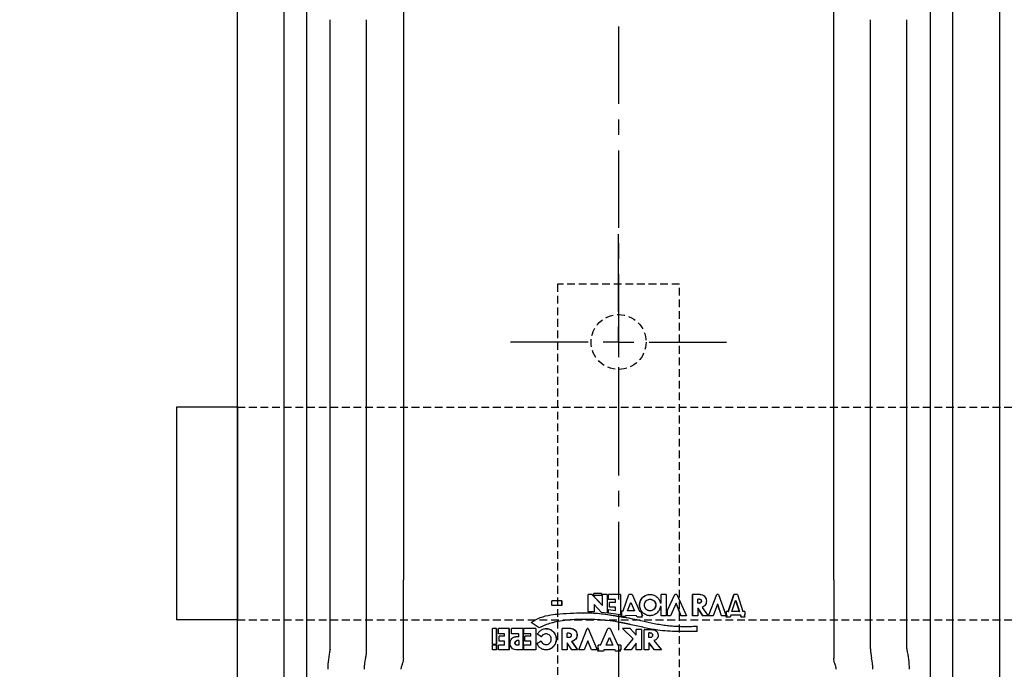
# Model space of a CAD drawing. Header units: millimetres. Extents: x 8 to 832, y 8 to 586.
# Tile 8 of 24: x 422 to 584, y 200 to 307. Entities that reach past the tile are written whole.
import ezdxf

# ---------------------------------------------------------------- set-up
doc = ezdxf.new("R2010")
doc.units = ezdxf.units.MM
doc.linetypes.add('CENTERX2', pattern=[20.32, 12.7, -2.54, 2.54, -2.54])
doc.linetypes.add('HIDDEN', pattern=[1.905, 1.27, -0.635])
for name, color, linetype in [('CENTERLINE', 4, 'CENTERX2'), ('DIMENSIONS', 2, 'Continuous'), ('HIDDEN', 3, 'HIDDEN')]:
    doc.layers.add(name, color=color, linetype=linetype)
doc.layers.add('OUTLINE', color=7, linetype='Continuous', lineweight=25)
doc.styles.add('SLDTEXTSTYLE0', font='TXT', dxfattribs={"width": 0.75})
doc.dimstyles.new('SLDDIMSTYLE0', dxfattribs={"dimtxt": 3.5, "dimasz": 2, "dimexe": 0, "dimexo": 0.0625, "dimgap": 0.875, "dimtad": 1, "dimrnd": 1e-09, "dimzin": 12, "dimdsep": 46, "dimtxsty": 'SLDTEXTSTYLE0', "dimsah": 1, "dimcen": 0.09, "dimadec": 0, "dimazin": 3, "dimtfac": 1, "dimtofl": 0, "dimtmove": 0, "dimatfit": 3, "dimfxl": 0, "dimfrac": 2, "dimtolj": 1, "dimtzin": 12, "dimarcsym": 0})

# ---------------------------------------------------------------- blocks, each defined once
blk = doc.blocks.new('_D_11')
at = {"layer": 'DIMENSIONS'}
for p, q in [((152.3, 323.11), (118.78, 323.11)), ((120.78, 237.41), (120.78, 323.11)), ((193.86, 237.41), (118.78, 237.41))]:
    blk.add_line(p, q, dxfattribs=at)
for points in [[(120.78, 323.11), (120.28, 321.11), (121.28, 321.11)], [(120.78, 237.41), (121.28, 239.41), (120.28, 239.41)]]:
    blk.add_solid(points, dxfattribs=at)
at = {"layer": 'DIMENSIONS', "char_height": 3.5, "attachment_point": 1, "rotation": 90, "style": 'SLDTEXTSTYLE0'}
for s, insert in [('85,7', (116.27, 282.57)), ('invert', (116.27, 268.9))]:
    blk.add_mtext(s, dxfattribs=dict(at, insert=insert))
blk = doc.blocks.new('_D_12')
at = {"layer": 'DIMENSIONS'}
for p, q in [((583.77, 164.3), (583.77, 92.08)), ((520.27, 119.52), (520.27, 92.08)), ((520.27, 94.08), (583.77, 94.08))]:
    blk.add_line(p, q, dxfattribs=at)
for points in [[(520.27, 94.08), (522.27, 93.58), (522.27, 94.58)], [(583.77, 94.08), (581.77, 94.58), (581.77, 93.58)]]:
    blk.add_solid(points, dxfattribs=at)
at = {"layer": 'DIMENSIONS', "insert": (547.5, 98.59), "char_height": 3.5, "attachment_point": 1, "style": 'SLDTEXTSTYLE0'}
blk.add_mtext('63,5', dxfattribs=at)
blk = doc.blocks.new('SW_CENTERMARKSYMBOL_4')
at = {"layer": 'CENTERLINE', "color": 0}
for p, q in [((0, 5), (0, 18.4)), ((0, 0), (0, 2.5)), ((-5, 0), (-18.4, 0)), ((0, 0), (-2.5, 0)), ((0, 0), (0, -2.5)), ((0, 0), (2.5, 0)), ((5, 0), (18.4, 0)), ((0, -5), (0, -18.4))]:
    blk.add_line(p, q, dxfattribs=at)

msp = doc.modelspace()

# ---------------------------------------------------------------- linework, layer by layer
at = {"layer": 'CENTERLINE'}
msp.add_line((520.272, 468.427), (520.272, 113.667), dxfattribs=at)
at = {"layer": 'HIDDEN'}
for p, q in [((510.272, 263.612), (510.272, 183.612)), ((530.272, 263.612), (510.272, 263.612)), ((530.272, 183.612), (530.272, 263.612)), ((457.772, 243.412), (709.247, 243.412)), ((457.772, 208.512), (709.247, 208.512))]:
    msp.add_line(p, q, dxfattribs=at)
msp.add_circle((520.272, 254.112), 4.5, dxfattribs=at)
msp.add_circle((520.272, 254.112), 4.5, dxfattribs=at)
at = {"layer": 'OUTLINE'}
for p, q in [((457.772, 151.956), (457.772, 408.812)), ((465.452, 151.956), (465.452, 408.812)), ((469.152, 151.956), (469.152, 408.812)), ((571.393, 161.956), (571.393, 408.812)), ((575.092, 161.956), (575.092, 408.812)), ((582.772, 161.956), (582.772, 408.812)), ((472.997, 203.77), (472.997, 307.003)), ((478.971, 203.77), (478.971, 307.003)), ((484.997, 308.223), (484.997, 215.106)), ((555.547, 215.106), (555.547, 308.223)), ((561.574, 203.77), (561.574, 307.003)), ((567.547, 203.77), (567.547, 307.003)), ((457.772, 243.412), (447.772, 243.412)), ((447.772, 243.412), (447.772, 208.512)), ((457.772, 243.412), (457.772, 208.512)), ((484.997, 202.228), (484.997, 212.906)), ((510.955, 211.661), (509.34, 211.661)), ((509.34, 210.872), (509.34, 211.661)), ((510.929, 211.661), (510.929, 210.872)), ((510.955, 211.661), (510.955, 210.872)), ((515.924, 212.706), (515.286, 212.706)), ((515.286, 209.847), (515.286, 212.706)), ((515.912, 212.706), (517.621, 210.871)), ((515.924, 212.706), (517.628, 210.871)), ((517.486, 212.87), (516.212, 212.87)), ((516.212, 212.493), (516.212, 212.87)), ((517.486, 212.493), (516.212, 212.493)), ((517.479, 212.87), (517.479, 212.493)), ((517.486, 212.87), (517.486, 212.493)), ((518.397, 212.706), (517.628, 212.706)), ((517.628, 210.871), (517.628, 212.706)), ((518.392, 212.706), (518.392, 209.638)), ((518.397, 212.706), (518.397, 209.638)), ((520.585, 212.706), (518.618, 212.706)), ((518.618, 211.856), (518.618, 212.706)), ((519.773, 211.856), (518.618, 211.856)), ((519.773, 211.35), (519.773, 211.856)), ((520.585, 212.706), (520.585, 209.328)), ((521.024, 210.024), (521.966, 212.706)), ((521.026, 210.024), (521.971, 212.706)), ((522.484, 212.706), (521.966, 212.706)), ((522.484, 212.706), (523.701, 209.966)), ((528.095, 212.706), (527.262, 212.706)), ((527.262, 211.277), (527.262, 212.706)), ((527.281, 211.277), (527.281, 212.706)), ((528.095, 212.706), (528.095, 209.206)), ((528.291, 210.108), (529.479, 212.706)), ((528.314, 210.108), (529.505, 212.706)), ((529.846, 212.706), (529.479, 212.706)), ((529.846, 212.706), (531.391, 209.206)), ((533.653, 212.706), (532.387, 212.706)), ((532.387, 209.206), (532.387, 212.706)), ((532.42, 209.206), (532.42, 212.706)), ((533.265, 211.274), (533.265, 211.937)), ((533.506, 211.937), (533.265, 211.937)), ((533.506, 211.937), (533.543, 211.937)), ((534.999, 209.206), (536.357, 212.706)), ((535.04, 209.206), (536.402, 212.706)), ((536.673, 212.706), (536.357, 212.706)), ((536.673, 212.706), (537.89, 209.206)), ((538.224, 209.92), (539.157, 212.706)), ((538.275, 209.92), (539.209, 212.706)), ((538.862, 209.92), (539.456, 211.71)), ((539.754, 212.706), (539.157, 212.706)), ((539.456, 211.71), (540.042, 209.92)), ((539.456, 211.71), (539.509, 211.71)), ((539.509, 211.71), (540.097, 209.92)), ((539.754, 212.706), (540.657, 209.92)), ((555.547, 212.906), (555.547, 202.228)), ((510.955, 210.872), (509.34, 210.872)), ((516.279, 209.847), (515.286, 209.847)), ((516.268, 211.045), (516.268, 209.847)), ((516.279, 211.045), (516.268, 211.045)), ((516.279, 211.045), (516.279, 209.847)), ((517.486, 209.745), (516.279, 211.045)), ((517.628, 210.871), (517.621, 210.871)), ((518.613, 210.196), (519.772, 210.073)), ((518.618, 210.196), (519.773, 210.073)), ((518.618, 209.621), (518.618, 210.196)), ((519.773, 211.35), (518.801, 211.35)), ((518.801, 210.619), (518.801, 211.35)), ((519.773, 210.619), (518.801, 210.619)), ((519.773, 210.073), (519.772, 210.073)), ((519.773, 210.073), (519.773, 210.619)), ((520.777, 210.03), (521.024, 210.024)), ((520.777, 209.322), (520.777, 210.03)), ((520.779, 209.322), (520.779, 210.03)), ((521.024, 210.024), (521.026, 210.024)), ((521.755, 210.011), (522.276, 211.384)), ((522.875, 209.993), (521.755, 210.011)), ((522.276, 211.384), (522.875, 209.993)), ((522.276, 211.384), (522.282, 211.384)), ((522.282, 211.384), (522.882, 209.993)), ((522.875, 209.993), (522.882, 209.993)), ((523.701, 209.966), (523.865, 209.958)), ((523.865, 209.958), (524.218, 209.206)), ((527.262, 211.277), (527.112, 211.277)), ((527.262, 210.69), (527.121, 210.69)), ((527.262, 211.277), (527.281, 211.277)), ((527.262, 209.206), (527.262, 210.69)), ((527.262, 210.69), (527.281, 210.69)), ((527.281, 209.206), (527.281, 210.69)), ((528.291, 209.206), (528.291, 210.108)), ((528.291, 210.108), (528.314, 210.108)), ((528.314, 209.206), (528.314, 210.108)), ((529.706, 211.277), (528.762, 209.206)), ((530.503, 209.206), (529.706, 211.277)), ((529.706, 211.277), (529.732, 211.277)), ((530.532, 209.206), (529.732, 211.277)), ((533.506, 211.274), (533.265, 211.274)), ((534.101, 209.206), (533.265, 210.416)), ((533.265, 210.416), (533.265, 209.206)), ((533.265, 210.416), (533.301, 210.416)), ((534.139, 209.206), (533.301, 210.416)), ((533.506, 211.274), (533.543, 211.274)), ((534.003, 210.56), (534.971, 209.206)), ((536.507, 211.078), (535.785, 209.206)), ((537.12, 209.206), (536.507, 211.078)), ((536.507, 211.078), (536.552, 211.078)), ((537.167, 209.206), (536.552, 211.078)), ((538.224, 209.92), (537.943, 209.92)), ((537.943, 209.289), (537.943, 209.92)), ((537.992, 209.289), (537.992, 209.92)), ((538.224, 209.92), (538.275, 209.92)), ((540.042, 209.92), (538.862, 209.92)), ((540.042, 209.92), (540.097, 209.92)), ((540.96, 209.92), (540.657, 209.92)), ((540.96, 209.92), (540.96, 209.289)), ((457.772, 208.512), (447.772, 208.512)), ((518.397, 209.638), (517.486, 209.745)), ((520.585, 209.328), (518.618, 209.621)), ((520.585, 209.328), (520.285, 209.373)), ((520.585, 209.328), (520.585, 209.328)), ((520.714, 209.142), (520.777, 209.322)), ((521.391, 209.052), (520.714, 209.142)), ((520.714, 209.142), (520.716, 209.142)), ((520.716, 209.142), (520.779, 209.322)), ((521.394, 209.052), (520.716, 209.142)), ((520.777, 209.322), (520.779, 209.322)), ((521.471, 209.261), (521.391, 209.052)), ((523.22, 209.19), (521.471, 209.261)), ((521.471, 209.261), (521.474, 209.261)), ((523.228, 209.19), (521.474, 209.261)), ((523.314, 208.971), (523.22, 209.19)), ((523.22, 209.19), (523.228, 209.19)), ((523.323, 208.971), (523.228, 209.19)), ((524.143, 208.971), (523.314, 208.971)), ((524.218, 209.206), (524.041, 209.2)), ((524.041, 209.2), (524.143, 208.971)), ((528.095, 209.206), (527.262, 209.206)), ((528.762, 209.206), (528.291, 209.206)), ((531.391, 209.206), (530.503, 209.206)), ((533.265, 209.206), (532.387, 209.206)), ((534.971, 209.206), (534.101, 209.206)), ((535.785, 209.206), (534.999, 209.206)), ((537.89, 209.206), (537.12, 209.206)), ((537.903, 208.971), (538.011, 209.289)), ((538.545, 208.971), (537.903, 208.971)), ((538.011, 209.289), (537.943, 209.289)), ((537.952, 208.971), (538.06, 209.289)), ((538.011, 209.289), (538.06, 209.289)), ((538.651, 209.289), (538.545, 208.971)), ((540.247, 209.289), (538.651, 209.289)), ((540.35, 208.971), (540.247, 209.289)), ((540.247, 209.289), (540.303, 209.289)), ((540.406, 208.971), (540.303, 209.289)), ((540.96, 208.971), (540.35, 208.971)), ((540.859, 209.289), (540.96, 208.971)), ((540.96, 209.289), (540.859, 209.289)), ((500.281, 207.106), (499.584, 207.106)), ((499.584, 204.464), (499.584, 207.106)), ((500.226, 207.106), (500.226, 204.464)), ((500.281, 207.106), (500.281, 204.464)), ((502.348, 207.106), (500.585, 207.106)), ((500.585, 206.236), (500.585, 207.106)), ((502.298, 207.106), (502.298, 203.606)), ((502.348, 207.106), (502.348, 203.606)), ((504.647, 207.106), (502.708, 207.106)), ((502.708, 206.236), (502.708, 207.106)), ((504.603, 207.106), (504.603, 203.606)), ((504.647, 207.106), (504.647, 203.606)), ((506.726, 207.106), (504.765, 207.106)), ((504.765, 206.236), (504.765, 207.106)), ((507.274, 207.21), (505.968, 208.096)), ((506.688, 207.106), (506.688, 203.606)), ((506.726, 207.106), (506.726, 203.606)), ((512.422, 207.106), (511.024, 207.106)), ((511.024, 203.606), (511.024, 207.106)), ((513.735, 203.606), (515.118, 207.106)), ((515.302, 207.106), (515.118, 207.106)), ((515.288, 207.106), (516.767, 203.606)), ((515.302, 207.106), (516.777, 203.606)), ((517.283, 204.348), (518.526, 207.106)), ((518.916, 207.106), (518.526, 207.106)), ((518.913, 207.106), (520.16, 204.348)), ((518.916, 207.106), (520.16, 204.348)), ((522.179, 207.106), (520.904, 207.106)), ((522.663, 205.409), (520.904, 207.106)), ((522.669, 205.409), (520.905, 207.106)), ((522.179, 207.106), (523.146, 206.007)), ((524.046, 206.947), (523.146, 206.947)), ((523.146, 206.007), (523.146, 206.947)), ((523.154, 206.007), (523.154, 206.947)), ((524.046, 206.947), (524.046, 203.606)), ((525.875, 206.9), (524.47, 206.9)), ((524.47, 203.606), (524.47, 206.9)), ((524.481, 203.606), (524.481, 206.9)), ((533.093, 207.492), (533.093, 206.608)), ((533.093, 207.492), (533.129, 207.492)), ((501.582, 206.236), (500.585, 206.236)), ((501.582, 205.82), (500.671, 205.82)), ((500.671, 205.017), (500.671, 205.82)), ((501.582, 205.017), (500.671, 205.017)), ((501.582, 205.82), (501.582, 206.236)), ((501.582, 204.348), (501.582, 205.017)), ((503.894, 206.236), (502.708, 206.236)), ((503.894, 205.759), (503.422, 205.759)), ((503.663, 205.11), (503.617, 205.11)), ((503.894, 205.11), (503.663, 205.11)), ((503.894, 205.759), (503.894, 206.236)), ((503.894, 205.11), (503.894, 204.348)), ((505.864, 206.236), (504.765, 206.236)), ((505.864, 205.82), (504.89, 205.82)), ((504.89, 205.017), (504.89, 205.82)), ((505.864, 205.017), (504.89, 205.017)), ((505.864, 205.82), (505.864, 206.236)), ((505.864, 204.348), (505.864, 205.017)), ((506.887, 204.656), (507.598, 205.079)), ((507.639, 205.716), (506.947, 206.16)), ((511.83, 205.651), (511.83, 206.349)), ((511.83, 206.349), (511.853, 206.349)), ((511.83, 205.651), (511.853, 205.651)), ((511.853, 205.651), (511.853, 206.349)), ((512.177, 206.349), (511.853, 206.349)), ((512.255, 205.651), (511.853, 205.651)), ((515.21, 205.097), (514.614, 203.606)), ((515.224, 205.097), (514.63, 203.606)), ((515.224, 205.097), (515.21, 205.097)), ((515.851, 203.606), (515.224, 205.097)), ((518.213, 204.348), (518.784, 205.609)), ((518.219, 204.348), (518.788, 205.609)), ((518.788, 205.609), (518.784, 205.609)), ((518.788, 205.609), (519.357, 204.348)), ((521.173, 203.606), (522.663, 205.409)), ((521.176, 203.606), (522.669, 205.409)), ((522.663, 205.409), (522.669, 205.409)), ((523.146, 206.007), (523.154, 206.007)), ((525.234, 205.609), (525.234, 206.405)), ((525.441, 206.405), (525.234, 206.405)), ((525.441, 205.609), (525.234, 205.609)), ((525.441, 206.405), (525.455, 206.405)), ((525.441, 205.609), (525.455, 205.609)), ((526.06, 205.11), (527.291, 203.606)), ((500.281, 204.464), (499.584, 204.464)), ((500.281, 204.348), (499.584, 204.348)), ((499.584, 203.606), (499.584, 204.348)), ((500.281, 203.606), (499.584, 203.606)), ((500.226, 204.348), (500.226, 203.606)), ((500.281, 204.348), (500.281, 203.606)), ((501.582, 204.348), (500.585, 204.348)), ((500.585, 203.606), (500.585, 204.348)), ((502.348, 203.606), (500.585, 203.606)), ((504.647, 203.606), (503.422, 203.606)), ((503.663, 204.348), (503.617, 204.348)), ((503.894, 204.348), (503.663, 204.348)), ((505.864, 204.348), (504.765, 204.348)), ((504.765, 203.606), (504.765, 204.348)), ((506.726, 203.606), (504.765, 203.606)), ((511.853, 203.606), (511.024, 203.606)), ((511.83, 204.771), (511.83, 203.606)), ((511.83, 204.771), (511.853, 204.771)), ((511.853, 204.771), (511.853, 203.606)), ((512.602, 203.606), (511.853, 204.771)), ((512.58, 204.971), (513.534, 203.606)), ((512.58, 204.971), (512.602, 204.971)), ((512.602, 204.971), (513.553, 203.606)), ((513.553, 203.606), (512.602, 203.606)), ((514.63, 203.606), (513.735, 203.606)), ((516.777, 203.606), (515.851, 203.606)), ((516.861, 203.412), (517.031, 203.79)), ((517.796, 203.412), (516.861, 203.412)), ((517.283, 204.348), (516.947, 204.348)), ((516.947, 203.79), (516.947, 204.348)), ((517.031, 203.79), (516.947, 203.79)), ((517.877, 203.606), (517.79, 203.412)), ((517.884, 203.606), (517.796, 203.412)), ((517.884, 203.606), (517.877, 203.606)), ((519.692, 203.606), (517.884, 203.606)), ((518.219, 204.348), (518.213, 204.348)), ((519.357, 204.348), (518.219, 204.348)), ((519.779, 203.412), (519.692, 203.606)), ((520.582, 203.412), (519.779, 203.412)), ((520.638, 204.348), (520.16, 204.348)), ((520.16, 204.348), (520.16, 204.348)), ((520.495, 203.606), (520.582, 203.412)), ((520.638, 203.606), (520.495, 203.606)), ((520.638, 204.348), (520.638, 203.606)), ((522.346, 203.606), (521.173, 203.606)), ((523.146, 204.687), (522.346, 203.606)), ((523.146, 203.606), (523.146, 204.687)), ((523.146, 204.687), (523.154, 204.687)), ((524.046, 203.606), (523.146, 203.606)), ((523.154, 203.606), (523.154, 204.687)), ((525.258, 203.606), (524.47, 203.606)), ((525.258, 204.771), (525.258, 203.606)), ((526.158, 203.606), (525.258, 204.771)), ((525.258, 204.771), (525.272, 204.771)), ((526.174, 203.606), (525.272, 204.771)), ((527.291, 203.606), (526.158, 203.606))]:
    msp.add_line(p, q, dxfattribs=at)
at = {"layer": 'OUTLINE', "flags": 128}
for points in [[(484.997, 212.906), (484.997, 213.506), (484.997, 214.107), (484.997, 215.106)], [(555.547, 215.106), (555.547, 214.505), (555.547, 213.904), (555.547, 212.906)]]:
    msp.add_lwpolyline(points, dxfattribs=at)
at = {"layer": 'OUTLINE'}
for centre, radius, start, end in [((486.447, 200.406), 13.85, 166.44013, 180), ((472.497, 203.77), 0.5, 346.44013, 0), ((472.497, 203.77), 6.473, 346.44013, 0), ((568.047, 203.77), 6.473, 180, 193.55987), ((568.047, 203.77), 0.5, 180, 193.55987), ((554.097, 200.406), 13.85, 0, 13.55987), ((486.447, 200.406), 7.877, 166.44013, 180), ((554.097, 200.406), 7.877, 0, 13.55987)]:
    msp.add_arc(centre, radius, start, end, dxfattribs=at)
for points, knots in [([(527.121, 210.69), (527.068, 210.479), (526.962, 210.058), (526.526, 209.561), (525.961, 209.246), (525.313, 209.169), (524.683, 209.337), (524.157, 209.727), (523.806, 210.283), (523.677, 210.927), (523.786, 211.575), (524.118, 212.141), (524.632, 212.548), (525.256, 212.737), (525.906, 212.681), (526.48, 212.386), (526.932, 211.904), (527.052, 211.486), (527.112, 211.277)], [0, 0, 0, 0, 0.0628745, 0.125183, 0.1877165, 0.2500102, 0.3125773, 0.3750565, 0.4374817, 0.5001006, 0.5624148, 0.6250832, 0.6873537, 0.7500107, 0.812272, 0.8747029, 0.9371039, 1, 1, 1, 1]), ([(525.445, 209.224), (525.407, 209.218), (525.158, 209.181), (524.694, 209.351), (524.167, 209.724), (523.816, 210.284), (523.687, 210.926), (523.795, 211.575), (524.128, 212.137), (524.642, 212.559), (525.064, 212.651), (525.275, 212.697)], [0, 0, 0, 0, 0.02211996, 0.14480001, 0.2672205, 0.38931019, 0.51107451, 0.63283385, 0.75491532, 0.87732585, 1, 1, 1, 1]), ([(525.435, 210.006), (525.495, 210.009), (525.617, 210.017), (525.849, 210.094), (526.107, 210.269), (526.306, 210.587), (526.378, 210.956), (526.306, 211.324), (526.107, 211.642), (525.849, 211.818), (525.617, 211.893), (525.435, 211.912), (525.253, 211.893), (525.02, 211.818), (524.761, 211.642), (524.56, 211.324), (524.488, 210.956), (524.56, 210.587), (524.761, 210.269), (525.02, 210.094), (525.253, 210.017), (525.375, 210.009), (525.435, 210.006)], [0, 0, 0, 0, 0.0310308, 0.062682, 0.1251552, 0.1875239, 0.25, 0.3124774, 0.3748462, 0.4373193, 0.4689705, 0.5000013, 0.5310313, 0.562683, 0.6251557, 0.6875238, 0.7500013, 0.8124775, 0.8748456, 0.9373183, 0.96897, 1, 1, 1, 1]), ([(525.449, 211.906), (525.449, 211.906), (525.509, 211.912), (525.632, 211.89), (525.864, 211.82), (526.123, 211.641), (526.323, 211.324), (526.395, 210.956), (526.323, 210.587), (526.123, 210.269), (525.864, 210.094), (525.632, 210.017), (525.51, 210.009), (525.449, 210.006)], [0, 0, 0, 0, 0.0000695, 0.0622103, 0.125583, 0.2505874, 0.3752477, 0.500036, 0.6248219, 0.7494821, 0.8744866, 0.9378593, 1, 1, 1, 1]), ([(533.506, 211.937), (533.546, 211.932), (533.627, 211.921), (533.729, 211.845), (533.797, 211.736), (533.821, 211.605), (533.797, 211.475), (533.729, 211.366), (533.627, 211.289), (533.546, 211.279), (533.506, 211.274)], [0, 0, 0, 0, 0.1253371, 0.2499649, 0.3750338, 0.4999581, 0.6248586, 0.749987, 0.8750103, 1, 1, 1, 1]), ([(533.543, 211.937), (533.583, 211.932), (533.664, 211.921), (533.767, 211.845), (533.835, 211.736), (533.859, 211.605), (533.835, 211.475), (533.767, 211.366), (533.664, 211.289), (533.583, 211.279), (533.543, 211.274)], [0, 0, 0, 0, 0.12549553, 0.25019444, 0.37519496, 0.49995787, 0.62469671, 0.74975749, 0.87485126, 1, 1, 1, 1]), ([(533.653, 212.706), (533.772, 212.692), (534.011, 212.666), (534.324, 212.463), (534.555, 212.164), (534.678, 211.795), (534.678, 211.403), (534.554, 211.037), (534.325, 210.729), (534.111, 210.617), (534.003, 210.56)], [0, 0, 0, 0, 0.12499903, 0.25000013, 0.37499957, 0.49999948, 0.62499946, 0.7500007, 0.87500044, 1, 1, 1, 1]), ([(505.968, 208.096), (506.154, 208.226), (506.472, 208.448), (506.968, 208.71), (507.817, 209.062), (509.052, 209.359), (510.875, 209.544), (512.781, 209.653), (515.055, 209.705), (517.041, 209.606), (518.492, 209.399), (519.217, 209.281), (519.687, 209.203), (520.096, 209.134), (520.544, 209.059), (521.018, 208.983), (522.279, 208.783), (523.985, 208.424), (525.827, 207.991), (527.172, 207.74), (528.18, 207.606), (529.12, 207.52), (530.018, 207.468), (530.951, 207.445), (531.983, 207.447), (532.697, 207.476), (533.093, 207.492)], [0, 0, 0, 0, 0.0256123, 0.0435273, 0.0631246, 0.1292641, 0.1851332, 0.2660967, 0.3375993, 0.4303684, 0.477747, 0.4933828, 0.5083657, 0.5282681, 0.5374397, 0.5565487, 0.5792496, 0.6729925, 0.7417345, 0.7817935, 0.8203046, 0.8519425, 0.8848241, 0.9191172, 0.9551563, 1, 1, 1, 1]), ([(514.65, 208.568), (514.263, 208.578), (513.322, 208.602), (511.852, 208.496), (510.416, 208.299), (509.197, 208.002), (508.184, 207.668), (507.552, 207.362), (507.238, 207.21)], [0, 0, 0, 0, 0.1483779, 0.361319, 0.5742194, 0.7176206, 0.859698, 1, 1, 1, 1]), ([(533.093, 206.608), (532.57, 206.613), (531.522, 206.623), (529.919, 206.611), (528.298, 206.652), (526.488, 206.83), (524.495, 207.227), (522.331, 207.735), (519.775, 208.264), (516.819, 208.597), (514.052, 208.626), (511.874, 208.502), (510.444, 208.299), (509.228, 208.002), (508.218, 207.668), (507.587, 207.362), (507.274, 207.21)], [0, 0, 0, 0, 0.06251801, 0.12503615, 0.18755088, 0.25005363, 0.3326967, 0.4173458, 0.50009142, 0.62502605, 0.74999123, 0.81249781, 0.87499565, 0.91705789, 0.95878945, 1, 1, 1, 1]), ([(514.527, 209.641), (514.983, 209.652), (516.6, 209.692), (518.504, 209.398), (519.931, 209.163), (520.194, 209.12)], [0, 0, 0, 0, 0.2424134, 0.8602401, 1, 1, 1, 1]), ([(506.947, 206.16), (507.059, 206.317), (507.278, 206.626), (507.723, 206.989), (508.274, 207.119), (508.836, 207.059), (509.355, 206.808), (509.762, 206.39), (510.019, 205.855), (510.089, 205.261), (509.968, 204.676), (509.669, 204.165), (509.225, 203.788), (508.692, 203.584), (508.126, 203.58), (507.596, 203.773), (507.146, 204.136), (506.973, 204.484), (506.887, 204.656)], [0, 0, 0, 0, 0.063045, 0.1240962, 0.1867966, 0.2499269, 0.3123074, 0.3747607, 0.4373561, 0.4999228, 0.5624452, 0.6250151, 0.6875695, 0.7501082, 0.8125489, 0.8753011, 0.9380868, 1, 1, 1, 1]), ([(508.349, 207.075), (508.501, 207.069), (508.839, 207.055), (509.324, 206.805), (509.733, 206.391), (509.99, 205.855), (510.061, 205.26), (509.939, 204.676), (509.639, 204.162), (509.194, 203.798), (508.798, 203.611), (508.571, 203.615), (508.53, 203.616)], [0, 0, 0, 0, 0.0900882, 0.2006116, 0.3111674, 0.4218796, 0.5324837, 0.6430187, 0.7537075, 0.8644722, 0.9752935, 1, 1, 1, 1]), ([(512.4, 207.106), (512.531, 207.091), (512.791, 207.062), (513.13, 206.839), (513.369, 206.516), (513.477, 206.125), (513.437, 205.72), (513.255, 205.36), (512.958, 205.081), (512.706, 205.008), (512.58, 204.971)], [0, 0, 0, 0, 0.1251719, 0.2502587, 0.3752206, 0.5000824, 0.6249206, 0.7498311, 0.8748585, 1, 1, 1, 1]), ([(512.422, 207.106), (512.552, 207.091), (512.812, 207.062), (513.15, 206.839), (513.389, 206.516), (513.496, 206.125), (513.456, 205.72), (513.275, 205.36), (512.979, 205.082), (512.727, 205.008), (512.602, 204.971)], [0, 0, 0, 0, 0.12499903, 0.24999944, 0.37500064, 0.50000123, 0.62499989, 0.75000153, 0.87499995, 1, 1, 1, 1]), ([(533.129, 206.608), (532.604, 206.613), (531.554, 206.623), (529.946, 206.611), (528.32, 206.652), (526.506, 206.83), (524.506, 207.225), (522.338, 207.742), (520.866, 208.022), (520.139, 208.161)], [0, 0, 0, 0, 0.12501973, 0.25004089, 0.37505295, 0.50004159, 0.66527333, 0.8346844, 1, 1, 1, 1]), ([(525.875, 206.9), (525.984, 206.888), (526.203, 206.864), (526.486, 206.681), (526.688, 206.415), (526.782, 206.091), (526.756, 205.755), (526.613, 205.452), (526.373, 205.213), (526.164, 205.144), (526.06, 205.11)], [0, 0, 0, 0, 0.1249997, 0.2499996, 0.3749987, 0.5000006, 0.6250019, 0.7500014, 0.875002, 1, 1, 1, 1]), ([(531.324, 207.45), (531.368, 207.449), (531.979, 207.434), (532.575, 207.464), (533.129, 207.492)], [0, 0, 0, 0, 0.07147268, 1, 1, 1, 1]), ([(503.422, 203.606), (503.298, 203.622), (503.049, 203.654), (502.736, 203.903), (502.528, 204.259), (502.455, 204.682), (502.528, 205.106), (502.736, 205.462), (503.049, 205.711), (503.298, 205.743), (503.422, 205.759)], [0, 0, 0, 0, 0.1249988, 0.24999904, 0.37500019, 0.50000052, 0.62500085, 0.75000016, 0.87500164, 1, 1, 1, 1]), ([(503.617, 204.348), (503.572, 204.354), (503.484, 204.366), (503.372, 204.453), (503.297, 204.579), (503.27, 204.729), (503.297, 204.879), (503.372, 205.005), (503.484, 205.092), (503.572, 205.104), (503.617, 205.11)], [0, 0, 0, 0, 0.1254455, 0.2502025, 0.3752001, 0.4999773, 0.6247332, 0.749774, 0.8746628, 1, 1, 1, 1]), ([(503.663, 204.348), (503.619, 204.354), (503.531, 204.366), (503.418, 204.454), (503.344, 204.579), (503.318, 204.729), (503.344, 204.879), (503.418, 205.005), (503.531, 205.092), (503.619, 205.104), (503.663, 205.11)], [0, 0, 0, 0, 0.12528226, 0.24997226, 0.37503768, 0.49997686, 0.62489454, 0.75000397, 0.87482081, 1, 1, 1, 1]), ([(507.563, 205.079), (507.6, 204.984), (507.675, 204.794), (507.895, 204.584), (508.164, 204.454), (508.36, 204.457), (508.457, 204.459)], [0, 0, 0, 0, 0.2496948, 0.4996153, 0.7497535, 1, 1, 1, 1]), ([(507.598, 205.079), (507.636, 204.984), (507.711, 204.794), (507.93, 204.582), (508.198, 204.459), (508.492, 204.441), (508.775, 204.53), (509.014, 204.715), (509.178, 204.974), (509.25, 205.277), (509.219, 205.588), (509.089, 205.869), (508.877, 206.086), (508.609, 206.215), (508.315, 206.241), (508.033, 206.158), (507.788, 205.981), (507.689, 205.804), (507.639, 205.716)], [0, 0, 0, 0, 0.0627278, 0.1251915, 0.18766, 0.250142, 0.3126282, 0.3751195, 0.4376113, 0.500105, 0.5625948, 0.6250781, 0.6875528, 0.7500155, 0.8124637, 0.8748958, 0.9373258, 1, 1, 1, 1]), ([(508.362, 206.216), (508.336, 206.219), (508.213, 206.234), (507.998, 206.153), (507.753, 205.982), (507.654, 205.804), (507.604, 205.716)], [0, 0, 0, 0, 0.0831476, 0.3890065, 0.6946541, 1, 1, 1, 1]), ([(512.177, 206.349), (512.219, 206.344), (512.302, 206.335), (512.412, 206.264), (512.49, 206.162), (512.527, 206.036), (512.518, 205.906), (512.465, 205.787), (512.374, 205.693), (512.295, 205.665), (512.255, 205.651)], [0, 0, 0, 0, 0.1253478, 0.2499782, 0.375015, 0.4999932, 0.6249694, 0.7500219, 0.8746395, 1, 1, 1, 1]), ([(525.441, 206.405), (525.492, 206.399), (525.595, 206.387), (525.726, 206.295), (525.814, 206.164), (525.844, 206.007), (525.814, 205.851), (525.726, 205.719), (525.595, 205.627), (525.492, 205.615), (525.441, 205.609)], [0, 0, 0, 0, 0.1252626, 0.2499727, 0.3750305, 0.4999665, 0.6248823, 0.7499856, 0.8750308, 1, 1, 1, 1]), ([(525.455, 206.405), (525.507, 206.399), (525.61, 206.387), (525.742, 206.295), (525.829, 206.164), (525.86, 206.007), (525.829, 205.851), (525.741, 205.719), (525.61, 205.627), (525.507, 205.615), (525.455, 205.609)], [0, 0, 0, 0, 0.1254261, 0.2501993, 0.375191, 0.4999659, 0.6247197, 0.7497598, 0.8748726, 1, 1, 1, 1]), ([(484.997, 202.228), (484.973, 201.945), (484.942, 201.583), (484.799, 201.253), (484.768, 201.181)], [0, 0, 0, 0, 0.7798232, 1, 1, 1, 1]), ([(555.777, 201.181), (555.681, 201.447), (555.558, 201.789), (555.549, 202.148), (555.547, 202.228)], [0, 0, 0, 0, 0.7798252, 1, 1, 1, 1]), ([(484.768, 201.181), (484.701, 201.001), (484.608, 200.749), (484.6, 200.482), (484.597, 200.406)], [0, 0, 0, 0, 0.71327979, 1, 1, 1, 1]), ([(555.947, 200.406), (555.944, 200.488), (555.935, 200.755), (555.842, 201.006), (555.777, 201.181)], [0, 0, 0, 0, 0.3085118, 1, 1, 1, 1])]:
    msp.add_open_spline(points, degree=3, knots=knots, dxfattribs=at)

# ---------------------------------------------------------------- block references
at = {"layer": 'CENTERLINE'}
msp.add_blockref('SW_CENTERMARKSYMBOL_4', (520.272, 254.112), dxfattribs=at)

# ---------------------------------------------------------------- dimensions: what is measured, and where the dimension line sits
at = {"layer": 'DIMENSIONS'}
dim = msp.add_linear_dim(base=(120.777, 323.112), p1=(436.839, 237.412), p2=(436.839, 323.112), angle=90, text='invert <>', dimstyle='SLDDIMSTYLE0', dxfattribs=at)
dim.commit()
dim.dimension.update_dxf_attribs({"geometry": '_D_11', "text_midpoint": (120.777, 280.262), "dimtype": 160})
dim = msp.add_linear_dim(base=(583.772, 96.856), p1=(520.272, 291.276), p2=(583.772, 291.276), dimstyle='SLDDIMSTYLE0', dxfattribs=at)
dim.commit()
dim.dimension.update_dxf_attribs({"geometry": '_D_12', "text_midpoint": (552.022, 96.856), "dimtype": 160})

doc.saveas('drawing.dxf')
